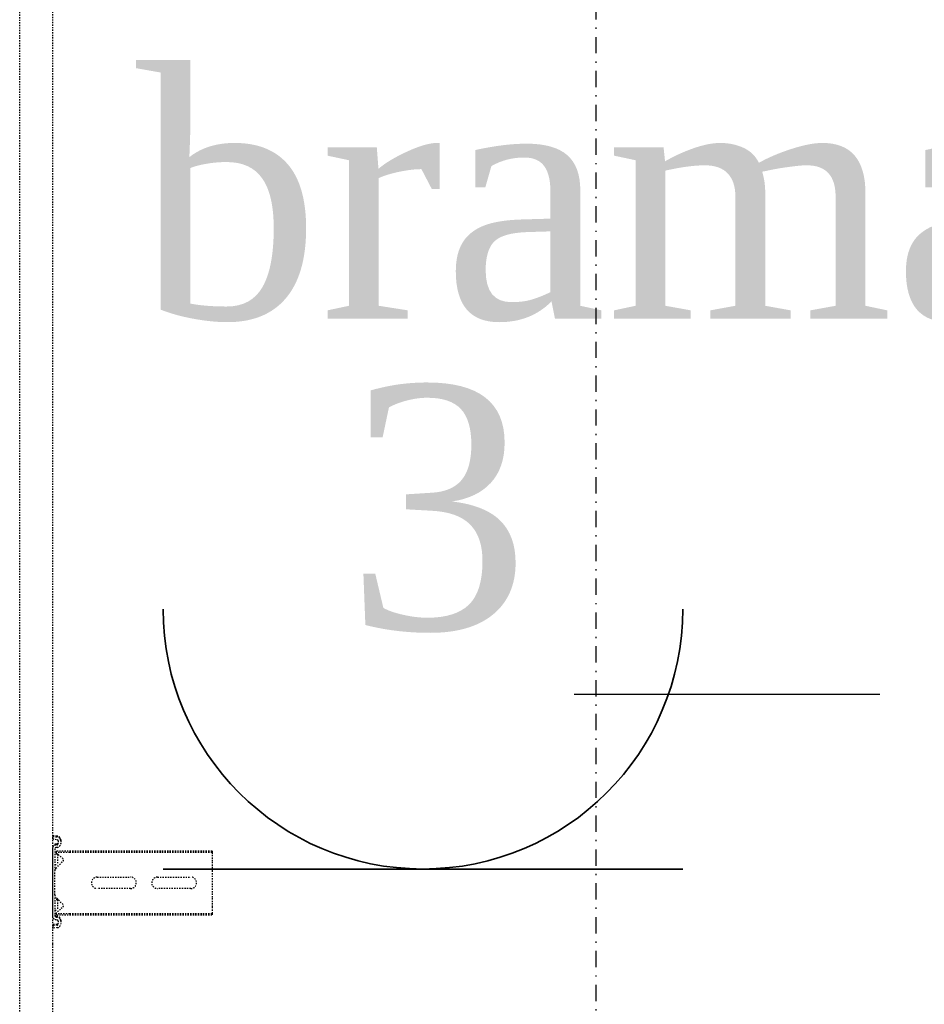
# Model space of a CAD drawing. Header units: centimetres. Extents: x 42630 to 130002, y 15 to 29179.
# Tile 19 of 138: x 50028 to 50098, y 4575 to 4652. Entities that reach past the tile are written whole.
import ezdxf

# ---------------------------------------------------------------- set-up
doc = ezdxf.new("R2010")
doc.units = ezdxf.units.CM
doc.header["$LTSCALE"] = 0.01
doc.linetypes.add('DASHDOT2', pattern=[12.7, 6.35, -3.175, 0, -3.175])
doc.linetypes.add('DASHED2', pattern=[9.525, 6.35, -3.175])
doc.layers.get('0').update_dxf_attribs({"color": 253})
for name, color, linetype in [('A-ELEWACJE', 253, 'Continuous'), ('A-Grid', 253, 'DASHDOT2'), ('CKDRZWI_', 253, 'Continuous')]:
    doc.layers.add(name, color=color, linetype=linetype)
doc.layers.add('EOPIS', color=150, linetype='Continuous', lineweight=35)
doc.layers.add('eosprz', color=32, linetype='Continuous', lineweight=35)
doc.styles.add('styl1', font='times.ttf')

# ---------------------------------------------------------------- blocks, each defined once
blk = doc.blocks.new('A$7E8814A102C37C')
at = {"layer": 'A-Grid', "ltscale": 20}
blk.add_lwpolyline([(500, -130), (500, -1964.5)], dxfattribs=at)
blk = doc.blocks.new('A$7E8814B27261F1')
at = {"color": 7, "linetype": 'DASHED2', "ltscale": 10}
for p, q in [((636.73, 325.5), (711.34, 325.5)), ((711.34, 325.5), (4186.6, 325.5)), ((711.34, 300), (636.73, 300)), ((4186.6, 300), (711.34, 300)), ((725.73, 299.74), (723.75, 299.5)), ((726.45, 299.74), (725.73, 299.74)), ((726.15, 296.38), (725.73, 299.74)), ((726.86, 296.38), (726.45, 299.74)), ((785.65, 300), (733.42, 300)), ((786.37, 300), (785.65, 300)), ((793.34, 299.74), (792.93, 296.38)), ((794.06, 299.74), (793.34, 299.74)), ((793.34, 299.74), (795.32, 299.5)), ((794.06, 299.74), (796.04, 299.5)), ((724.16, 296.13), (723.75, 299.5)), ((729.33, 295.5), (727.14, 295.5)), ((729.33, 293.5), (727.14, 293.5)), ((730.05, 293.5), (729.33, 293.5)), ((730.45, 297.37), (730.32, 296.38)), ((732.43, 297.12), (732.31, 296.13)), ((733.15, 297.12), (733.02, 296.13)), ((749.67, 298), (733.42, 298)), ((734.17, 296.55), (735.3, 297.54)), ((734.17, 296.55), (734.17, 286.5)), ((735.3, 297.54), (740.4, 291.67)), ((735.3, 297.54), (735.3, 286.5)), ((737.86, 298), (737.86, 296)), ((745.86, 296), (737.86, 296)), ((742.16, 291.61), (747.76, 297.21)), ((745.86, 296), (745.86, 298)), ((746.32, 296), (745.86, 296)), ((746.32, 296), (746.32, 298)), ((749.67, 298), (751.98, 298)), ((751.98, 298), (766.27, 298)), ((766.27, 298), (768.58, 298)), ((785.65, 298), (768.58, 298)), ((770.49, 297.21), (776.09, 291.61)), ((773.36, 298), (773.36, 296)), ((781.36, 296), (773.36, 296)), ((777.85, 291.67), (782.95, 297.54)), ((781.36, 296), (781.36, 298)), ((781.61, 296), (781.36, 296)), ((781.82, 296.24), (781.82, 298)), ((782.95, 297.54), (784.08, 296.55)), ((782.95, 297.54), (782.95, 286.5)), ((784.08, 296.55), (784.08, 286.5)), ((786.76, 296.13), (786.64, 297.12)), ((788.75, 296.38), (788.63, 297.37)), ((789.47, 296.38), (789.34, 297.37)), ((791.93, 295.5), (789.74, 295.5)), ((791.93, 293.5), (789.74, 293.5)), ((792.65, 293.5), (791.93, 293.5)), ((795.32, 299.5), (794.91, 296.13)), ((796.04, 299.5), (795.32, 299.5)), ((796.04, 299.5), (795.63, 296.13)), ((734.17, 286.5), (734.17, 175)), ((735.3, 286.5), (735.3, 175)), ((782.95, 286.5), (782.95, 175)), ((784.08, 286.5), (784.08, 175)), ((754.62, 239), (754.62, 265)), ((763.62, 265), (763.62, 239)), ((754.62, 192), (754.62, 218)), ((763.62, 218), (763.62, 192)), ((734.17, 175), (735.3, 175)), ((735.3, 175), (740.4, 175)), ((740.4, 175), (742.16, 175)), ((742.16, 175), (747.76, 175)), ((747.76, 175), (749.67, 175)), ((749.67, 175), (768.58, 175)), ((768.58, 175), (770.49, 175)), ((770.49, 175), (776.09, 175)), ((776.09, 175), (777.85, 175)), ((777.85, 175), (782.95, 175)), ((782.95, 175), (784.08, 175))]:
    blk.add_line(p, q, dxfattribs=at)
for centre, radius, start, end in [((749.67, 295.3), 2.7, 90, 135), ((768.58, 295.3), 2.7, 45, 90), ((741.31, 292.46), 1.2, 221, 315), ((776.94, 292.46), 1.2, 225, 319), ((759.12, 265), 4.5, 0, 180), ((759.12, 239), 4.5, 180, 0), ((759.12, 218), 4.5, 0, 180), ((759.12, 192), 4.5, 180, 0)]:
    blk.add_arc(centre, radius, start, end, dxfattribs=at)
for centre, major_axis, start_param, end_param in [((733.42, 297), (0, 3), 0, 1.448623), ((785.65, 297), (0, -3), 1.692969, 3.141593), ((786.37, 297), (0, -3), 1.692969, 3.141593), ((727.14, 296.5), (0, -3), 4.834562, 6.283185), ((727.14, 296.5), (0, -1), 4.834562, 6.283185), ((727.86, 296.5), (0, -1), 4.834562, 6.283185), ((729.33, 296.5), (0, 1), 3.141593, 4.590216), ((729.33, 296.5), (0, 3), 3.141593, 4.590216), ((730.05, 296.5), (0, 3), 3.141593, 4.590216), ((733.42, 297), (0, 1), 0, 1.448623), ((734.14, 297), (0, 1), 0, 1.448623), ((785.65, 297), (0, -1), 1.692969, 3.141593), ((789.74, 296.5), (0, -3), 4.834562, 6.283185), ((789.74, 296.5), (0, -1), 4.834562, 6.283185), ((790.46, 296.5), (0, -1), 4.834562, 6.283185), ((791.93, 296.5), (0, 1), 3.141593, 4.590216), ((791.93, 296.5), (0, 3), 3.141593, 4.590216), ((792.65, 296.5), (0, 3), 3.141593, 4.590216)]:
    blk.add_ellipse(centre, major_axis=major_axis, ratio=0.999962, start_param=start_param, end_param=end_param, dxfattribs=at)

msp = doc.modelspace()

# ---------------------------------------------------------------- linework, layer by layer
at = {"layer": 'A-ELEWACJE', "color": 0}
msp.add_line((50071.149, 4599.224), (50094.98, 4599.224), dxfattribs=at)
at = {"layer": 'eosprz', "linetype": 'Continuous'}
msp.add_line((50079.606, 4585.593), (50039.071, 4585.593), dxfattribs=at)
msp.add_arc((50059.339, 4605.861), 20.267, 180, 0, dxfattribs=at)

# ---------------------------------------------------------------- block references
at = {"layer": 'A-Grid', "lineweight": -3}
msp.add_blockref('A$7E8814A102C37C', (49572.82, 6187.604), dxfattribs=at)
at = {"layer": 'CKDRZWI_', "xscale": 0.1, "yscale": 0.1, "zscale": 0.1, "rotation": 89.99999999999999}
msp.add_blockref('A$7E8814B27261F1', (50060.429, 4508.604), dxfattribs=at)

# ---------------------------------------------------------------- texts
at = {"layer": 'EOPIS', "style": 'styl1'}
for s, height, p in [('brama', 19.0314, (50036.948, 4628.529)), ('3', 19.031, (50053.319, 4604.298))]:
    msp.add_text(s, height=height, dxfattribs=at).set_placement(p)

doc.saveas('drawing.dxf')
